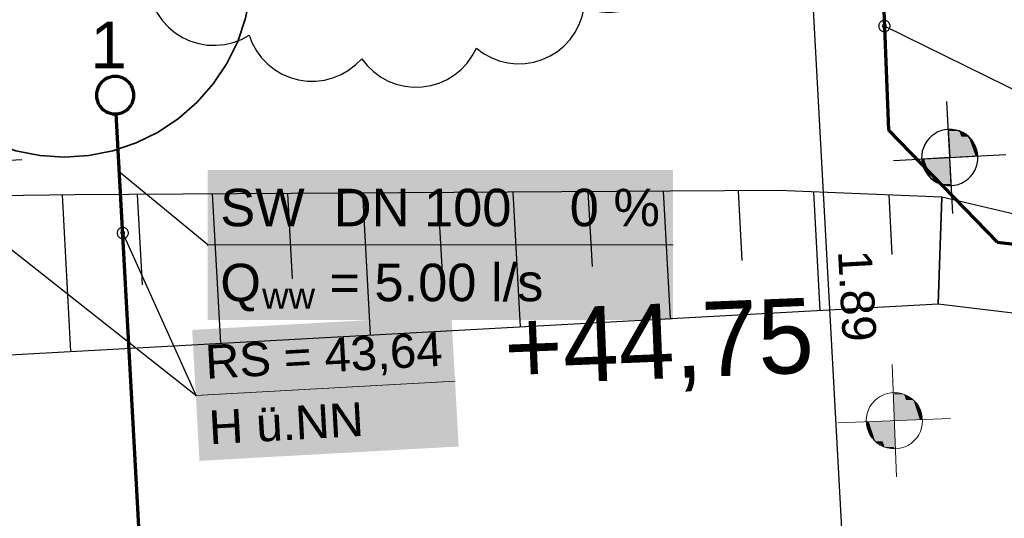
# Model space of a CAD drawing. Extents: x -779 to 790, y -208 to 633.
# Tile 138 of 232: x -193 to -140, y 413 to 440. Entities that reach past the tile are written whole.
import ezdxf

# ---------------------------------------------------------------- set-up
doc = ezdxf.new("R2010")
doc.units = 0
doc.layers.get('0').update_dxf_attribs({"lineweight": 25})
for name, color, linetype, lineweight, true_color in [('30 Baugrubenplanung', 7, 'Continuous', 25, 0x848484), ('30 Baugrubenplanung - Bemaßung', 7, 'Continuous', 25, 0x848484), ('30 Baugrubenplanung - Bemaßung-gefuellt', 7, 'Continuous', 35, 0xfefefe), ('60 Höhen Außen (Bestand - bleibt)', 9, 'Continuous', 18, 0x808080), ('S_Abwasserschacht', 7, 'Continuous', 35, 0xffffff), ('S_Mass', 150, 'Continuous', 25, 0x007fff), ('S_Schmutzwasser_Grundleitung', 7, 'Continuous', 70, 0x7f5f00), ('X_Aenderungen', 6, 'Continuous', 25, 0xff00ff)]:
    doc.layers.add(name, color=color, linetype=linetype, lineweight=lineweight, true_color=true_color)
doc.layers.add('X_Text', color=7, linetype='Continuous', lineweight=25)
doc.styles.get("Standard").update_dxf_attribs({"font": 'arial.ttf'})

# ---------------------------------------------------------------- blocks, each defined once
blk = doc.blocks.new('Referenz-A07F5V4VWF', base_point=(-401.415, -176.34))
at = {"color": 0, "linetype": 'ByBlock', "lineweight": -2, "ltscale": 12.5}
for p, q in [((-142.455, 433.795), (-143.035, 433.877)), ((-143.035, 433.877), (-142.953, 432.379)), ((-141.951, 433.497), (-142.455, 433.795)), ((-141.6, 433.028), (-141.951, 433.497)), ((-141.455, 432.461), (-141.6, 433.028)), ((-142.953, 432.379), (-144.451, 432.297)), ((-144.451, 432.297), (-144.305, 431.73)), ((-142.953, 432.379), (-141.455, 432.461)), ((-142.871, 430.881), (-142.953, 432.379)), ((-144.305, 431.73), (-143.954, 431.262)), ((-143.954, 431.262), (-143.45, 430.964)), ((-143.45, 430.964), (-142.871, 430.881)), ((-152.09, 430.62), (-189.595, 430.393)), ((-143.382, 430.269), (-152.09, 430.62)), ((-189.595, 430.393), (-255.112, 429.516)), ((-122.55, 425.314), (-143.382, 430.269))]:
    blk.add_line(p, q, dxfattribs=at)
at = {"layer": '30 Baugrubenplanung', "color": 0, "lineweight": -2}
for p, q in [((-152.09, 430.62), (-189.595, 430.393)), ((-152.09, 430.62), (-189.595, 430.393)), ((-182.268, 430.438), (-181.832, 422.473)), ((-178.263, 430.462), (-178.014, 425.913)), ((-174.259, 430.486), (-173.844, 422.91)), ((-170.254, 430.51), (-170.02, 426.237)), ((-166.249, 430.535), (-165.856, 423.347)), ((-162.244, 430.559), (-162.025, 426.561)), ((-158.239, 430.583), (-157.867, 423.784)), ((-154.235, 430.607), (-154.031, 426.884)), ((-143.382, 430.269), (-152.09, 430.62)), ((-143.382, 430.269), (-152.09, 430.62)), ((-150.225, 430.545), (-149.879, 424.221)), ((-189.595, 430.393), (-255.112, 429.516)), ((-189.595, 430.393), (-248.851, 429.599)), ((-190.277, 430.384), (-189.821, 422.036)), ((-186.273, 430.414), (-186.009, 425.589)), ((-146.21, 430.383), (-146.036, 427.208)), ((-143.568, 424.566), (-143.382, 430.269)), ((-143.382, 430.269), (-143.568, 424.566)), ((-143.568, 424.566), (-143.382, 430.269)), ((-122.55, 425.314), (-143.382, 430.269)), ((-122.55, 425.314), (-143.382, 430.269)), ((-338.945, 413.876), (-143.568, 424.566)), ((-338.945, 413.876), (-143.568, 424.566)), ((-143.568, 424.566), (138.963, 390.536)), ((-143.568, 424.566), (138.963, 390.536))]:
    blk.add_line(p, q, dxfattribs=at)
at = {"layer": '30 Baugrubenplanung - Bemaßung', "color": 0, "lineweight": -2}
for p, q in [((-142.789, 429.384), (-143.117, 435.375)), ((-143.755, 433.647), (-143.913, 433.532)), ((-143.582, 433.741), (-143.755, 433.647)), ((-143.399, 433.812), (-143.582, 433.741)), ((-143.209, 433.858), (-143.399, 433.812)), ((-143.013, 433.878), (-143.209, 433.858)), ((-142.817, 433.874), (-143.013, 433.878)), ((-142.623, 433.843), (-142.817, 433.874)), ((-142.435, 433.788), (-142.623, 433.843)), ((-142.256, 433.708), (-142.435, 433.788)), ((-142.088, 433.606), (-142.256, 433.708)), ((-141.936, 433.482), (-142.088, 433.606)), ((-144.281, 433.076), (-144.361, 432.897)), ((-144.179, 433.244), (-144.281, 433.076)), ((-144.056, 433.396), (-144.179, 433.244)), ((-143.913, 433.532), (-144.056, 433.396)), ((-141.8, 433.34), (-141.936, 433.482)), ((-141.685, 433.182), (-141.8, 433.34)), ((-141.591, 433.009), (-141.685, 433.182)), ((-145.949, 432.216), (-139.957, 432.543)), ((-144.416, 432.709), (-144.447, 432.515)), ((-144.361, 432.897), (-144.416, 432.709)), ((-141.52, 432.826), (-141.591, 433.009)), ((-141.474, 432.635), (-141.52, 432.826)), ((-141.454, 432.44), (-141.474, 432.635)), ((-144.447, 432.515), (-144.452, 432.319)), ((-144.452, 432.319), (-144.431, 432.124)), ((-144.431, 432.124), (-144.385, 431.933)), ((-141.545, 431.862), (-141.489, 432.05)), ((-141.489, 432.05), (-141.459, 432.244)), ((-141.459, 432.244), (-141.454, 432.44)), ((-144.385, 431.933), (-144.314, 431.75)), ((-144.314, 431.75), (-144.22, 431.577)), ((-144.22, 431.577), (-144.105, 431.419)), ((-141.85, 431.362), (-141.726, 431.515)), ((-141.726, 431.515), (-141.624, 431.683)), ((-141.624, 431.683), (-141.545, 431.862)), ((-144.105, 431.419), (-143.97, 431.277)), ((-143.97, 431.277), (-143.817, 431.153)), ((-143.817, 431.153), (-143.65, 431.051)), ((-143.65, 431.051), (-143.47, 430.971)), ((-143.47, 430.971), (-143.282, 430.916)), ((-142.697, 430.901), (-142.506, 430.947)), ((-142.506, 430.947), (-142.323, 431.018)), ((-142.323, 431.018), (-142.151, 431.112)), ((-142.151, 431.112), (-141.992, 431.227)), ((-141.992, 431.227), (-141.85, 431.362)), ((-143.282, 430.916), (-143.088, 430.885)), ((-143.088, 430.885), (-142.892, 430.88)), ((-142.892, 430.88), (-142.697, 430.901))]:
    blk.add_line(p, q, dxfattribs=at)
at = {"layer": '30 Baugrubenplanung - Bemaßung-gefuellt', "color": 0}
for points in [[(-143.013, 433.874), (-143.034, 433.874), (-143.035, 433.877)], [(-142.953, 432.379), (-143.013, 433.874), (-143.034, 433.874)], [(-142.399, 432.41), (-142.954, 432.41), (-143.013, 433.874)], [(-142.455, 433.795), (-142.98, 433.795), (-143.013, 433.874)], [(-142.399, 432.41), (-142.455, 433.795), (-142.98, 433.795)], [(-141.908, 432.437), (-142.4, 432.437), (-142.455, 433.795)], [(-141.951, 433.497), (-142.335, 433.497), (-142.455, 433.795)], [(-141.908, 432.437), (-141.951, 433.497), (-142.335, 433.497)], [(-141.577, 432.455), (-141.909, 432.455), (-141.951, 433.497)], [(-141.6, 433.028), (-141.783, 433.028), (-141.951, 433.497)], [(-141.577, 432.455), (-141.6, 433.028), (-141.783, 433.028)], [(-141.455, 432.461), (-141.577, 432.461), (-141.6, 433.028)], [(-144.328, 432.297), (-144.451, 432.297), (-144.328, 432.304)], [(-144.305, 431.73), (-144.328, 432.297), (-144.451, 432.297)], [(-143.996, 432.304), (-144.328, 432.304), (-143.997, 432.322)], [(-144.122, 431.73), (-144.305, 431.73), (-144.328, 432.304)], [(-143.954, 431.262), (-143.996, 432.304), (-144.328, 432.304)], [(-143.505, 432.322), (-143.997, 432.322), (-143.506, 432.349)], [(-143.57, 431.262), (-143.954, 431.262), (-143.997, 432.322)], [(-143.45, 430.964), (-143.505, 432.322), (-143.997, 432.322)], [(-142.951, 432.349), (-143.506, 432.349), (-142.953, 432.379)], [(-142.925, 430.964), (-143.45, 430.964), (-143.506, 432.349)], [(-142.892, 430.885), (-142.951, 432.349), (-143.506, 432.349)], [(-142.953, 432.379), (-142.399, 432.41), (-142.954, 432.41)], [(-142.871, 430.885), (-142.892, 430.885), (-142.953, 432.379)], [(-142.399, 432.41), (-141.908, 432.437), (-142.4, 432.437)], [(-141.908, 432.437), (-141.577, 432.455), (-141.909, 432.455)], [(-141.577, 432.455), (-141.455, 432.461), (-141.577, 432.461)], [(-143.954, 431.262), (-144.122, 431.73), (-144.305, 431.73)], [(-143.45, 430.964), (-143.57, 431.262), (-143.954, 431.262)], [(-142.892, 430.885), (-142.925, 430.964), (-143.45, 430.964)], [(-142.871, 430.881), (-142.871, 430.885), (-142.892, 430.885)]]:
    blk.add_solid(points, dxfattribs=at)
blk = doc.blocks.new('Referenz-A07F5V59WF', base_point=(-759.499, -206.186))
at = {"layer": '60 Höhen Außen (Bestand - bleibt)', "color": 0, "linetype": 'Continuous', "ltscale": 162.000017}
for p, q in [((-146.03, 421.332), (-145.787, 415.337)), ((-146.821, 419.524), (-146.969, 419.395)), ((-146.658, 419.633), (-146.821, 419.524)), ((-146.482, 419.72), (-146.658, 419.633)), ((-146.296, 419.783), (-146.482, 419.72)), ((-146.104, 419.821), (-146.296, 419.783)), ((-145.908, 419.834), (-146.104, 419.821)), ((-145.712, 419.821), (-145.908, 419.834)), ((-145.52, 419.783), (-145.712, 419.821)), ((-145.334, 419.72), (-145.52, 419.783)), ((-145.158, 419.633), (-145.334, 419.72)), ((-144.995, 419.524), (-145.158, 419.633)), ((-144.848, 419.395), (-144.995, 419.524)), ((-147.294, 418.908), (-147.357, 418.722)), ((-147.207, 419.084), (-147.294, 418.908)), ((-147.098, 419.247), (-147.207, 419.084)), ((-146.969, 419.395), (-147.098, 419.247)), ((-144.718, 419.247), (-144.848, 419.395)), ((-144.609, 419.084), (-144.718, 419.247)), ((-144.522, 418.908), (-144.609, 419.084)), ((-144.459, 418.722), (-144.522, 418.908)), ((-142.911, 418.456), (-148.906, 418.213)), ((-147.395, 418.53), (-147.408, 418.334)), ((-147.357, 418.722), (-147.395, 418.53)), ((-144.421, 418.53), (-144.459, 418.722)), ((-144.408, 418.334), (-144.421, 418.53)), ((-147.408, 418.334), (-147.395, 418.138)), ((-147.395, 418.138), (-147.357, 417.946)), ((-147.357, 417.946), (-147.294, 417.76)), ((-144.522, 417.76), (-144.459, 417.946)), ((-144.459, 417.946), (-144.421, 418.138)), ((-144.421, 418.138), (-144.408, 418.334)), ((-147.294, 417.76), (-147.207, 417.584)), ((-147.207, 417.584), (-147.098, 417.421)), ((-147.098, 417.421), (-146.969, 417.274)), ((-144.848, 417.274), (-144.718, 417.421)), ((-144.718, 417.421), (-144.609, 417.584)), ((-144.609, 417.584), (-144.522, 417.76)), ((-146.969, 417.274), (-146.821, 417.144)), ((-146.821, 417.144), (-146.658, 417.035)), ((-146.658, 417.035), (-146.482, 416.948)), ((-146.482, 416.948), (-146.296, 416.885)), ((-146.296, 416.885), (-146.104, 416.847)), ((-146.104, 416.847), (-145.908, 416.834)), ((-145.908, 416.834), (-145.712, 416.847)), ((-145.712, 416.847), (-145.52, 416.885)), ((-145.52, 416.885), (-145.334, 416.948)), ((-145.334, 416.948), (-145.158, 417.035)), ((-145.158, 417.035), (-144.995, 417.144)), ((-144.995, 417.144), (-144.848, 417.274))]:
    blk.add_line(p, q, dxfattribs=at)
for points in [[(-145.908, 419.823), (-145.969, 419.823), (-145.969, 419.833)], [(-145.908, 418.334), (-145.908, 419.823), (-145.969, 419.823)], [(-145.391, 418.355), (-145.908, 418.355), (-145.908, 419.823)], [(-145.391, 419.742), (-145.88, 419.742), (-145.908, 419.823)], [(-145.391, 418.355), (-145.391, 419.742), (-145.88, 419.742)], [(-144.891, 418.375), (-145.391, 418.375), (-145.391, 419.742)], [(-144.891, 419.437), (-145.279, 419.437), (-145.391, 419.742)], [(-144.891, 418.375), (-144.891, 419.437), (-145.279, 419.437)], [(-144.547, 418.389), (-144.891, 418.389), (-144.891, 419.437)], [(-144.547, 418.964), (-144.736, 418.964), (-144.891, 419.437)], [(-144.547, 418.389), (-144.547, 418.964), (-144.736, 418.964)], [(-144.41, 418.395), (-144.547, 418.395), (-144.547, 418.964)], [(-145.908, 418.334), (-145.391, 418.355), (-145.908, 418.355)], [(-145.391, 418.355), (-144.891, 418.375), (-145.391, 418.375)], [(-144.891, 418.375), (-144.547, 418.389), (-144.891, 418.389)], [(-144.547, 418.389), (-144.41, 418.395), (-144.547, 418.395)], [(-147.27, 418.273), (-147.407, 418.273), (-147.27, 418.279)], [(-147.27, 417.705), (-147.27, 418.273), (-147.407, 418.273)], [(-146.925, 418.279), (-147.27, 418.279), (-146.925, 418.293)], [(-147.081, 417.705), (-147.27, 417.705), (-147.27, 418.279)], [(-146.925, 417.232), (-146.925, 418.279), (-147.27, 418.279)], [(-146.426, 418.293), (-146.925, 418.293), (-146.426, 418.313)], [(-146.537, 417.232), (-146.925, 417.232), (-146.925, 418.293)], [(-146.426, 416.926), (-146.426, 418.293), (-146.925, 418.293)], [(-145.908, 418.313), (-146.426, 418.313), (-145.908, 418.334)], [(-145.937, 416.926), (-146.426, 416.926), (-146.426, 418.313)], [(-145.908, 416.845), (-145.908, 418.313), (-146.426, 418.313)], [(-145.848, 416.845), (-145.908, 416.845), (-145.908, 418.334)], [(-146.925, 417.232), (-147.081, 417.705), (-147.27, 417.705)], [(-146.426, 416.926), (-146.537, 417.232), (-146.925, 417.232)], [(-145.908, 416.845), (-145.937, 416.926), (-146.426, 416.926)], [(-145.847, 416.836), (-145.848, 416.845), (-145.908, 416.845)]]:
    blk.add_solid(points, dxfattribs=at)
at = {"layer": '60 Höhen Außen (Bestand - bleibt)', "color": 0, "linetype": 'Continuous', "ltscale": 162.000017, "insert": (-166.798, 424.241), "char_height": 3.99976, "attachment_point": 1, "rotation": 2.3207}
blk.add_mtext('{\\fCentury Gothic;+44,75}', dxfattribs=at)
blk = doc.blocks.new('Maß-A07F5VBHWF', base_point=(-204.41, 402.904))
at = {"color": 0, "linetype": 'ByBlock', "lineweight": -2, "ltscale": 0.25}
for p, q in [((-204.41, 431.612), (-192.428, 432.271)), ((-202.972, 432.222), (-201.855, 431.221)), ((-200.857, 403.405), (-202.413, 431.722)), ((-202.854, 403.295), (-190.872, 403.954)), ((-201.416, 403.905), (-200.298, 402.904))]:
    blk.add_line(p, q, dxfattribs=at)
at = {"color": 0, "linetype": 'ByBlock', "lineweight": -2, "ltscale": 0.25, "insert": (-199.362, 419.935), "char_height": 1.8, "attachment_point": 1, "rotation": 273.1457}
blk.add_mtext('{\\fArial;1.42}', dxfattribs=at)
blk = doc.blocks.new('Maß-A07F5VBLWF', base_point=(-160.407, 405.733))
at = {"color": 0, "linetype": 'ByBlock', "lineweight": -2, "ltscale": 0.25}
for p, q in [((-150.981, 444.446), (-149.864, 443.445)), ((-148.425, 444.055), (-160.407, 443.399)), ((-148.361, 406.28), (-150.422, 443.945)), ((-146.364, 406.389), (-158.346, 405.733)), ((-148.919, 406.78), (-147.802, 405.779))]:
    blk.add_line(p, q, dxfattribs=at)
at = {"color": 0, "linetype": 'ByBlock', "lineweight": -2, "ltscale": 0.25, "insert": (-147.118, 427.492), "char_height": 1.8, "attachment_point": 1, "rotation": 273.1327}
blk.add_mtext('{\\fArial;1.89}', dxfattribs=at)
blk = doc.blocks.new('Maß-A07F5VBPWF', base_point=(-146.543, 406.486))
at = {"color": 0, "linetype": 'ByBlock', "lineweight": -2, "ltscale": 0.25}
for p, q in [((-117.314, 444.138), (-116.197, 443.137)), ((-114.758, 443.746), (-146.543, 442.007)), ((-114.811, 408.116), (-116.755, 443.637)), ((-115.37, 408.617), (-114.253, 407.615)), ((-112.814, 408.225), (-144.599, 406.486))]:
    blk.add_line(p, q, dxfattribs=at)
at = {"color": 0, "linetype": 'ByBlock', "lineweight": -2, "ltscale": 0.25, "insert": (-113.867, 436.54), "char_height": 1.8, "attachment_point": 1, "rotation": 273.1327}
blk.add_mtext('{\\fArial;1.78}', dxfattribs=at)
blk = doc.blocks.new('Maß-A07F5VBRWF', base_point=(-146.875, 406.492))
at = {"color": 0, "linetype": 'ByBlock', "lineweight": -2, "ltscale": 0.25}
for p, q in [((-104.721, 452.484), (-146.875, 450.177)), ((-107.276, 452.875), (-106.159, 451.874)), ((-104.327, 408.69), (-106.718, 452.374)), ((-104.885, 409.19), (-103.768, 408.189)), ((-102.33, 408.799), (-144.484, 406.492))]:
    blk.add_line(p, q, dxfattribs=at)
at = {"color": 0, "linetype": 'ByBlock', "lineweight": -2, "ltscale": 0.25, "insert": (-103.255, 433.014), "char_height": 1.8, "attachment_point": 1, "rotation": 273.1327}
blk.add_mtext('{\\fArial;2.19}', dxfattribs=at)
blk = doc.blocks.new('Kreis-A07F5VCFWF', base_point=(-200.152, 432.395))
at = {"color": 0, "linetype": 'ByBlock', "lineweight": -2, "ltscale": 0.35}
for p, q in [((-192.74, 452.054), (-193.979, 451.634)), ((-191.457, 452.309), (-192.74, 452.054)), ((-190.152, 452.395), (-191.457, 452.309)), ((-188.847, 452.309), (-190.152, 452.395)), ((-187.564, 452.054), (-188.847, 452.309)), ((-186.325, 451.634), (-187.564, 452.054)), ((-193.979, 451.634), (-195.152, 451.055)), ((-185.152, 451.055), (-186.325, 451.634)), ((-195.152, 451.055), (-196.24, 450.328)), ((-184.064, 450.328), (-185.152, 451.055)), ((-196.24, 450.328), (-197.223, 449.466)), ((-183.081, 449.466), (-184.064, 450.328)), ((-197.223, 449.466), (-198.086, 448.482)), ((-182.218, 448.482), (-183.081, 449.466)), ((-198.086, 448.482), (-198.812, 447.395)), ((-181.492, 447.395), (-182.218, 448.482)), ((-198.812, 447.395), (-199.391, 446.222)), ((-180.913, 446.222), (-181.492, 447.395)), ((-199.391, 446.222), (-199.811, 444.983)), ((-180.493, 444.983), (-180.913, 446.222)), ((-199.811, 444.983), (-200.066, 443.7)), ((-180.238, 443.7), (-180.493, 444.983)), ((-200.066, 443.7), (-200.152, 442.395)), ((-180.152, 442.395), (-180.238, 443.7)), ((-200.152, 442.395), (-200.066, 441.09)), ((-180.238, 441.09), (-180.152, 442.395)), ((-200.066, 441.09), (-199.811, 439.807)), ((-180.493, 439.807), (-180.238, 441.09)), ((-199.811, 439.807), (-199.391, 438.568)), ((-180.913, 438.568), (-180.493, 439.807)), ((-199.391, 438.568), (-198.812, 437.395)), ((-181.492, 437.395), (-180.913, 438.568)), ((-198.812, 437.395), (-198.086, 436.307)), ((-182.218, 436.307), (-181.492, 437.395)), ((-198.086, 436.307), (-197.223, 435.324)), ((-183.081, 435.324), (-182.218, 436.307)), ((-197.223, 435.324), (-196.24, 434.461)), ((-184.064, 434.461), (-183.081, 435.324)), ((-196.24, 434.461), (-195.152, 433.735)), ((-185.152, 433.735), (-184.064, 434.461)), ((-195.152, 433.735), (-193.979, 433.156)), ((-186.325, 433.156), (-185.152, 433.735)), ((-193.979, 433.156), (-192.74, 432.736)), ((-187.564, 432.736), (-186.325, 433.156)), ((-192.74, 432.736), (-191.457, 432.48)), ((-188.847, 432.48), (-187.564, 432.736)), ((-191.457, 432.48), (-190.152, 432.395)), ((-190.152, 432.395), (-188.847, 432.48))]:
    blk.add_line(p, q, dxfattribs=at)
blk = doc.blocks.new('Revisionswolke-A07F5VFVWF', base_point=(-191.647, 436.133))
at = {"color": 0, "linetype": 'ByBlock', "lineweight": -2, "ltscale": 0.25}
for p, q in [((-177.582, 459.364), (-178.03, 459.234)), ((-177.121, 459.433), (-177.582, 459.364)), ((-176.655, 459.442), (-177.121, 459.433)), ((-176.192, 459.389), (-176.655, 459.442)), ((-175.74, 459.275), (-176.192, 459.389)), ((-183.628, 458.777), (-184.054, 458.592)), ((-183.181, 458.903), (-183.628, 458.777)), ((-182.722, 458.97), (-183.181, 458.903)), ((-182.258, 458.976), (-182.722, 458.97)), ((-181.797, 458.92), (-182.258, 458.976)), ((-181.347, 458.804), (-181.797, 458.92)), ((-180.917, 458.631), (-181.347, 458.804)), ((-178.855, 458.803), (-179.218, 458.511)), ((-178.457, 459.046), (-178.855, 458.803)), ((-178.03, 459.234), (-178.457, 459.046)), ((-175.306, 459.102), (-175.74, 459.275)), ((-174.9, 458.875), (-175.306, 459.102)), ((-174.527, 458.595), (-174.9, 458.875)), ((-184.452, 458.354), (-184.815, 458.065)), ((-184.054, 458.592), (-184.452, 458.354)), ((-180.513, 458.402), (-180.917, 458.631)), ((-180.143, 458.121), (-180.513, 458.402)), ((-179.218, 458.511), (-179.539, 458.172)), ((-174.194, 458.269), (-174.527, 458.595)), ((-173.907, 457.901), (-174.194, 458.269)), ((-172.557, 458.333), (-172.964, 458.105)), ((-172.123, 458.505), (-172.557, 458.333)), ((-171.671, 458.619), (-172.123, 458.505)), ((-171.207, 458.671), (-171.671, 458.619)), ((-170.741, 458.663), (-171.207, 458.671)), ((-170.28, 458.593), (-170.741, 458.663)), ((-169.832, 458.462), (-170.28, 458.593)), ((-169.405, 458.274), (-169.832, 458.462)), ((-169.007, 458.031), (-169.405, 458.274)), ((-185.137, 457.73), (-185.412, 457.356)), ((-184.815, 458.065), (-185.137, 457.73)), ((-179.813, 457.795), (-180.143, 458.121)), ((-179.539, 458.172), (-179.813, 457.795)), ((-173.67, 457.499), (-173.907, 457.901)), ((-173.337, 457.825), (-173.67, 457.499)), ((-172.964, 458.105), (-173.337, 457.825)), ((-168.644, 457.738), (-169.007, 458.031)), ((-168.323, 457.4), (-168.644, 457.738)), ((-185.412, 457.356), (-185.636, 456.949)), ((-168.049, 457.022), (-168.323, 457.4)), ((-185.636, 456.949), (-185.804, 456.517)), ((-167.828, 456.611), (-168.049, 457.022)), ((-166.423, 456.802), (-166.863, 456.648)), ((-165.967, 456.897), (-166.423, 456.802)), ((-165.502, 456.93), (-165.967, 456.897)), ((-165.037, 456.902), (-165.502, 456.93)), ((-164.58, 456.813), (-165.037, 456.902)), ((-164.138, 456.664), (-164.58, 456.813)), ((-188.436, 456.24), (-188.819, 455.999)), ((-188.026, 456.43), (-188.436, 456.24)), ((-187.593, 456.564), (-188.026, 456.43)), ((-187.148, 456.64), (-187.593, 456.564)), ((-186.696, 456.658), (-187.148, 456.64)), ((-186.245, 456.617), (-186.696, 456.658)), ((-185.804, 456.517), (-186.245, 456.617)), ((-167.663, 456.175), (-167.828, 456.611)), ((-167.279, 456.438), (-167.663, 456.175)), ((-166.863, 456.648), (-167.279, 456.438)), ((-163.72, 456.459), (-164.138, 456.664)), ((-163.332, 456.2), (-163.72, 456.459)), ((-162.983, 455.892), (-163.332, 456.2)), ((-189.167, 455.71), (-189.474, 455.378)), ((-188.819, 455.999), (-189.167, 455.71)), ((-162.676, 455.541), (-162.983, 455.892)), ((-189.474, 455.378), (-189.736, 455.009)), ((-162.419, 455.153), (-162.676, 455.541)), ((-162.215, 454.734), (-162.419, 455.153)), ((-189.946, 454.609), (-190.103, 454.184)), ((-189.736, 455.009), (-189.946, 454.609)), ((-162.068, 454.292), (-162.215, 454.734)), ((-190.103, 454.184), (-190.204, 453.743)), ((-161.981, 453.834), (-162.068, 454.292)), ((-161.084, 454.044), (-161.539, 453.968)), ((-160.623, 454.059), (-161.084, 454.044)), ((-160.163, 454.013), (-160.623, 454.059)), ((-190.204, 453.743), (-190.245, 453.293)), ((-161.539, 453.968), (-161.981, 453.834)), ((-159.714, 453.907), (-160.163, 454.013)), ((-159.283, 453.743), (-159.714, 453.907)), ((-158.877, 453.524), (-159.283, 453.743)), ((-158.503, 453.254), (-158.877, 453.524)), ((-190.245, 453.293), (-190.228, 452.841)), ((-158.168, 452.936), (-158.503, 453.254)), ((-190.228, 452.841), (-190.152, 452.395)), ((-157.877, 452.578), (-158.168, 452.936)), ((-157.636, 452.184), (-157.877, 452.578)), ((-190.506, 452.116), (-190.821, 451.794)), ((-190.152, 452.395), (-190.506, 452.116)), ((-157.449, 451.762), (-157.636, 452.184)), ((-191.091, 451.434), (-191.312, 451.041)), ((-190.821, 451.794), (-191.091, 451.434)), ((-157.319, 451.319), (-157.449, 451.762)), ((-191.312, 451.041), (-191.48, 450.623)), ((-157.248, 450.863), (-157.319, 451.319)), ((-191.48, 450.623), (-191.592, 450.186)), ((-157.289, 449.943), (-157.238, 450.402)), ((-157.238, 450.402), (-157.248, 450.863)), ((-191.592, 450.186), (-191.647, 449.739)), ((-156.954, 449.673), (-157.289, 449.943)), ((-191.647, 449.739), (-191.642, 449.289)), ((-156.658, 449.361), (-156.954, 449.673)), ((-156.403, 449.015), (-156.658, 449.361)), ((-191.642, 449.289), (-191.579, 448.842)), ((-191.579, 448.842), (-191.459, 448.408)), ((-156.195, 448.638), (-156.403, 449.015)), ((-191.459, 448.408), (-191.282, 447.994)), ((-156.038, 448.239), (-156.195, 448.638)), ((-191.282, 447.994), (-191.054, 447.605)), ((-155.932, 447.822), (-156.038, 448.239)), ((-155.881, 447.395), (-155.932, 447.822)), ((-191.054, 447.605), (-190.776, 447.25)), ((-190.776, 447.25), (-190.455, 446.934)), ((-155.885, 446.965), (-155.881, 447.395)), ((-190.455, 446.934), (-190.095, 446.663)), ((-155.944, 446.539), (-155.885, 446.965)), ((-190.095, 446.663), (-189.703, 446.441)), ((-189.703, 446.441), (-189.829, 445.996)), ((-156.057, 446.124), (-155.944, 446.539)), ((-189.829, 445.996), (-189.895, 445.538)), ((-156.437, 445.355), (-156.222, 445.727)), ((-156.222, 445.727), (-156.057, 446.124)), ((-189.895, 445.538), (-189.901, 445.076)), ((-156.697, 445.013), (-156.437, 445.355)), ((-189.901, 445.076), (-189.845, 444.617)), ((-189.845, 444.617), (-189.73, 444.169)), ((-157.338, 444.442), (-156.999, 444.707)), ((-156.999, 444.707), (-156.697, 445.013)), ((-189.73, 444.169), (-189.557, 443.74)), ((-157.708, 444.223), (-157.338, 444.442)), ((-157.661, 443.763), (-157.708, 444.223)), ((-189.557, 443.74), (-189.329, 443.338)), ((-157.675, 443.301), (-157.661, 443.763)), ((-189.329, 443.338), (-189.05, 442.969)), ((-157.749, 442.844), (-157.675, 443.301)), ((-189.05, 442.969), (-188.725, 442.64)), ((-188.725, 442.64), (-188.359, 442.357)), ((-157.883, 442.401), (-157.749, 442.844)), ((-188.359, 442.357), (-187.96, 442.124)), ((-187.96, 442.124), (-187.533, 441.946)), ((-158.319, 441.587), (-158.074, 441.98)), ((-158.074, 441.98), (-157.883, 442.401)), ((-187.533, 441.946), (-187.087, 441.825)), ((-187.087, 441.825), (-186.628, 441.764)), ((-186.628, 441.764), (-186.166, 441.764)), ((-186.166, 441.764), (-185.707, 441.825)), ((-185.707, 441.825), (-185.668, 441.361)), ((-158.613, 441.23), (-158.319, 441.587)), ((-185.668, 441.361), (-185.568, 440.907)), ((-158.952, 440.914), (-158.613, 441.23)), ((-185.568, 440.907), (-185.41, 440.47)), ((-185.41, 440.47), (-185.195, 440.058)), ((-160.172, 440.27), (-159.738, 440.43)), ((-159.738, 440.43), (-159.329, 440.646)), ((-159.329, 440.646), (-158.952, 440.914)), ((-185.195, 440.058), (-184.927, 439.677)), ((-162.706, 439.473), (-162.545, 439.91)), ((-162.545, 439.91), (-162.443, 440.364)), ((-162.443, 440.364), (-162.002, 440.225)), ((-162.002, 440.225), (-161.546, 440.145)), ((-161.546, 440.145), (-161.084, 440.126)), ((-161.084, 440.126), (-160.623, 440.168)), ((-160.623, 440.168), (-160.172, 440.27)), ((-184.927, 439.677), (-184.612, 439.335)), ((-162.923, 439.061), (-162.706, 439.473)), ((-184.612, 439.335), (-184.254, 439.038)), ((-184.254, 439.038), (-183.861, 438.79)), ((-180.719, 438.685), (-180.31, 438.906)), ((-180.31, 438.906), (-180.14, 438.473)), ((-163.193, 438.682), (-162.923, 439.061)), ((-183.861, 438.79), (-183.438, 438.596)), ((-183.438, 438.596), (-182.993, 438.46)), ((-182.993, 438.46), (-182.534, 438.383)), ((-182.534, 438.383), (-182.07, 438.368)), ((-182.07, 438.368), (-181.607, 438.414)), ((-181.607, 438.414), (-181.154, 438.52)), ((-181.154, 438.52), (-180.719, 438.685)), ((-180.14, 438.473), (-179.915, 438.066)), ((-163.869, 438.045), (-163.51, 438.341)), ((-163.51, 438.341), (-163.193, 438.682)), ((-179.915, 438.066), (-179.638, 437.693)), ((-168.68, 437.419), (-168.41, 437.797)), ((-168.41, 437.797), (-168.191, 438.208)), ((-168.191, 438.208), (-167.816, 437.933)), ((-167.816, 437.933), (-167.407, 437.71)), ((-164.688, 437.607), (-164.264, 437.799)), ((-164.264, 437.799), (-163.869, 438.045)), ((-179.638, 437.693), (-179.314, 437.359)), ((-179.314, 437.359), (-178.949, 437.071)), ((-175.003, 437.039), (-174.633, 437.321)), ((-174.633, 437.321), (-174.304, 437.65)), ((-174.304, 437.65), (-174.015, 437.286)), ((-174.015, 437.286), (-173.68, 436.963)), ((-168.999, 437.079), (-168.68, 437.419)), ((-167.407, 437.71), (-166.973, 437.542)), ((-166.973, 437.542), (-166.521, 437.434)), ((-166.521, 437.434), (-166.058, 437.386)), ((-166.058, 437.386), (-165.593, 437.399)), ((-165.593, 437.399), (-165.133, 437.473)), ((-165.133, 437.473), (-164.688, 437.607)), ((-178.949, 437.071), (-178.549, 436.833)), ((-178.549, 436.833), (-178.122, 436.65)), ((-175.837, 436.632), (-175.406, 436.808)), ((-175.406, 436.808), (-175.003, 437.039)), ((-173.68, 436.963), (-173.306, 436.686)), ((-169.755, 436.54), (-169.359, 436.785)), ((-169.359, 436.785), (-168.999, 437.079)), ((-178.122, 436.65), (-177.674, 436.525)), ((-177.674, 436.525), (-177.213, 436.46)), ((-177.213, 436.46), (-176.748, 436.456)), ((-176.748, 436.456), (-176.287, 436.514)), ((-176.287, 436.514), (-175.837, 436.632)), ((-173.306, 436.686), (-172.898, 436.462)), ((-172.898, 436.462), (-172.464, 436.293)), ((-172.464, 436.293), (-172.012, 436.183)), ((-171.085, 436.144), (-170.625, 436.217)), ((-170.625, 436.217), (-170.179, 436.35)), ((-170.179, 436.35), (-169.755, 436.54)), ((-172.012, 436.183), (-171.55, 436.133)), ((-171.55, 436.133), (-171.085, 436.144))]:
    blk.add_line(p, q, dxfattribs=at)

msp = doc.modelspace()

# ---------------------------------------------------------------- linework, layer by layer
at = {"layer": 'S_Mass'}
for p, q in [((-146.734, 439.431), (-146.737, 439.392)), ((-146.737, 439.392), (-146.734, 439.353)), ((-146.727, 439.47), (-146.734, 439.431)), ((-146.734, 439.353), (-146.727, 439.315)), ((-146.714, 439.507), (-146.727, 439.47)), ((-146.697, 439.542), (-146.714, 439.507)), ((-146.675, 439.575), (-146.697, 439.542)), ((-146.649, 439.604), (-146.675, 439.575)), ((-146.62, 439.63), (-146.649, 439.604)), ((-146.587, 439.652), (-146.62, 439.63)), ((-146.552, 439.669), (-146.587, 439.652)), ((-146.515, 439.682), (-146.552, 439.669)), ((-146.536, 439.405), (-146.537, 439.392)), ((-146.537, 439.392), (-146.536, 439.379)), ((-146.534, 439.418), (-146.536, 439.405)), ((-146.536, 439.379), (-146.534, 439.366)), ((-146.529, 439.431), (-146.534, 439.418)), ((-146.534, 439.366), (-146.529, 439.354)), ((-146.524, 439.442), (-146.529, 439.431)), ((-146.529, 439.354), (-146.524, 439.342)), ((-146.516, 439.453), (-146.524, 439.442)), ((-146.508, 439.463), (-146.516, 439.453)), ((-146.476, 439.69), (-146.515, 439.682)), ((-146.498, 439.472), (-146.508, 439.463)), ((-146.487, 439.479), (-146.498, 439.472)), ((-146.475, 439.485), (-146.487, 439.479)), ((-146.437, 439.692), (-146.476, 439.69)), ((-146.463, 439.489), (-146.475, 439.485)), ((-146.45, 439.491), (-146.463, 439.489)), ((-146.437, 439.492), (-146.45, 439.491)), ((-146.398, 439.69), (-146.437, 439.692)), ((-146.424, 439.491), (-146.437, 439.492)), ((-137.774, 435.125), (-146.437, 439.392)), ((-146.411, 439.489), (-146.424, 439.491)), ((-146.399, 439.485), (-146.411, 439.489)), ((-146.387, 439.479), (-146.399, 439.485)), ((-146.359, 439.682), (-146.398, 439.69)), ((-146.376, 439.472), (-146.387, 439.479)), ((-146.366, 439.463), (-146.376, 439.472)), ((-146.358, 439.453), (-146.366, 439.463)), ((-146.322, 439.669), (-146.359, 439.682)), ((-146.35, 439.442), (-146.358, 439.453)), ((-146.345, 439.431), (-146.35, 439.442)), ((-146.35, 439.342), (-146.345, 439.354)), ((-146.34, 439.418), (-146.345, 439.431)), ((-146.345, 439.354), (-146.34, 439.366)), ((-146.338, 439.405), (-146.34, 439.418)), ((-146.34, 439.366), (-146.338, 439.379)), ((-146.337, 439.392), (-146.338, 439.405)), ((-146.338, 439.379), (-146.337, 439.392)), ((-146.287, 439.652), (-146.322, 439.669)), ((-146.254, 439.63), (-146.287, 439.652)), ((-146.225, 439.604), (-146.254, 439.63)), ((-146.199, 439.575), (-146.225, 439.604)), ((-146.177, 439.542), (-146.199, 439.575)), ((-146.16, 439.507), (-146.177, 439.542)), ((-146.147, 439.47), (-146.16, 439.507)), ((-146.139, 439.431), (-146.147, 439.47)), ((-146.147, 439.315), (-146.139, 439.353)), ((-146.137, 439.392), (-146.139, 439.431)), ((-146.139, 439.353), (-146.137, 439.392)), ((-146.727, 439.315), (-146.714, 439.277)), ((-146.714, 439.277), (-146.697, 439.242)), ((-146.697, 439.242), (-146.675, 439.21)), ((-146.675, 439.21), (-146.649, 439.18)), ((-146.649, 439.18), (-146.62, 439.154)), ((-146.62, 439.154), (-146.587, 439.132)), ((-146.587, 439.132), (-146.552, 439.115)), ((-146.552, 439.115), (-146.515, 439.102)), ((-146.524, 439.342), (-146.516, 439.331)), ((-146.516, 439.331), (-146.508, 439.322)), ((-146.515, 439.102), (-146.476, 439.095)), ((-146.508, 439.322), (-146.498, 439.313)), ((-146.498, 439.313), (-146.487, 439.306)), ((-146.487, 439.306), (-146.475, 439.3)), ((-146.476, 439.095), (-146.437, 439.092)), ((-146.475, 439.3), (-146.463, 439.296)), ((-146.463, 439.296), (-146.45, 439.293)), ((-146.45, 439.293), (-146.437, 439.292)), ((-146.437, 439.292), (-146.424, 439.293)), ((-146.437, 439.092), (-146.398, 439.095)), ((-146.424, 439.293), (-146.411, 439.296)), ((-146.411, 439.296), (-146.399, 439.3)), ((-146.399, 439.3), (-146.387, 439.306)), ((-146.398, 439.095), (-146.359, 439.102)), ((-146.387, 439.306), (-146.376, 439.313)), ((-146.376, 439.313), (-146.366, 439.322)), ((-146.366, 439.322), (-146.358, 439.331)), ((-146.359, 439.102), (-146.322, 439.115)), ((-146.358, 439.331), (-146.35, 439.342)), ((-146.322, 439.115), (-146.287, 439.132)), ((-146.287, 439.132), (-146.254, 439.154)), ((-146.254, 439.154), (-146.225, 439.18)), ((-146.225, 439.18), (-146.199, 439.21)), ((-146.199, 439.21), (-146.177, 439.242)), ((-146.177, 439.242), (-146.16, 439.277)), ((-146.16, 439.277), (-146.147, 439.315)), ((-182.51, 427.711), (-187.22, 431.593)), ((-187.339, 428.39), (-187.341, 428.351)), ((-187.341, 428.351), (-187.339, 428.312)), ((-187.331, 428.429), (-187.339, 428.39)), ((-187.319, 428.466), (-187.331, 428.429)), ((-187.301, 428.501), (-187.319, 428.466)), ((-187.279, 428.534), (-187.301, 428.501)), ((-187.254, 428.563), (-187.279, 428.534)), ((-187.224, 428.589), (-187.254, 428.563)), ((-187.191, 428.611), (-187.224, 428.589)), ((-187.156, 428.628), (-187.191, 428.611)), ((-187.119, 428.641), (-187.156, 428.628)), ((-187.138, 428.377), (-187.141, 428.364)), ((-187.141, 428.364), (-187.141, 428.351)), ((-187.141, 428.351), (-187.141, 428.338)), ((-187.141, 428.338), (-187.138, 428.325)), ((-187.134, 428.39), (-187.138, 428.377)), ((-187.138, 428.325), (-187.134, 428.313)), ((-187.128, 428.401), (-187.134, 428.39)), ((-187.121, 428.412), (-187.128, 428.401)), ((-187.112, 428.422), (-187.121, 428.412)), ((-187.081, 428.649), (-187.119, 428.641)), ((-187.102, 428.431), (-187.112, 428.422)), ((-187.091, 428.438), (-187.102, 428.431)), ((-187.08, 428.444), (-187.091, 428.438)), ((-187.041, 428.651), (-187.081, 428.649)), ((-187.067, 428.448), (-187.08, 428.444)), ((-187.055, 428.45), (-187.067, 428.448)), ((-187.041, 428.451), (-187.055, 428.45)), ((-187.002, 428.649), (-187.041, 428.651)), ((-187.028, 428.45), (-187.041, 428.451)), ((-183.136, 419.686), (-187.041, 428.351)), ((-187.016, 428.448), (-187.028, 428.45)), ((-187.003, 428.444), (-187.016, 428.448)), ((-186.991, 428.438), (-187.003, 428.444)), ((-186.964, 428.641), (-187.002, 428.649)), ((-186.981, 428.431), (-186.991, 428.438)), ((-186.971, 428.422), (-186.981, 428.431)), ((-186.962, 428.412), (-186.971, 428.422)), ((-186.927, 428.628), (-186.964, 428.641)), ((-186.955, 428.401), (-186.962, 428.412)), ((-186.949, 428.39), (-186.955, 428.401)), ((-186.945, 428.377), (-186.949, 428.39)), ((-186.949, 428.313), (-186.945, 428.325)), ((-186.942, 428.364), (-186.945, 428.377)), ((-186.945, 428.325), (-186.942, 428.338)), ((-186.941, 428.351), (-186.942, 428.364)), ((-186.942, 428.338), (-186.941, 428.351)), ((-186.891, 428.611), (-186.927, 428.628)), ((-186.859, 428.589), (-186.891, 428.611)), ((-186.829, 428.563), (-186.859, 428.589)), ((-186.803, 428.534), (-186.829, 428.563)), ((-186.782, 428.501), (-186.803, 428.534)), ((-186.764, 428.466), (-186.782, 428.501)), ((-186.752, 428.429), (-186.764, 428.466)), ((-186.744, 428.39), (-186.752, 428.429)), ((-186.741, 428.351), (-186.744, 428.39)), ((-186.744, 428.312), (-186.741, 428.351)), ((-183.146, 419.686), (-194.049, 428.3)), ((-187.339, 428.312), (-187.331, 428.274)), ((-187.331, 428.274), (-187.319, 428.236)), ((-187.319, 428.236), (-187.301, 428.201)), ((-187.301, 428.201), (-187.279, 428.169)), ((-187.279, 428.169), (-187.254, 428.139)), ((-187.254, 428.139), (-187.224, 428.113)), ((-187.224, 428.113), (-187.191, 428.091)), ((-187.191, 428.091), (-187.156, 428.074)), ((-187.156, 428.074), (-187.119, 428.062)), ((-187.134, 428.313), (-187.128, 428.301)), ((-187.128, 428.301), (-187.121, 428.29)), ((-187.121, 428.29), (-187.112, 428.281)), ((-187.119, 428.062), (-187.081, 428.054)), ((-187.112, 428.281), (-187.102, 428.272)), ((-187.102, 428.272), (-187.091, 428.265)), ((-187.091, 428.265), (-187.08, 428.259)), ((-187.081, 428.054), (-187.041, 428.051)), ((-187.08, 428.259), (-187.067, 428.255)), ((-187.067, 428.255), (-187.055, 428.252)), ((-187.055, 428.252), (-187.041, 428.251)), ((-187.041, 428.251), (-187.028, 428.252)), ((-187.041, 428.051), (-187.002, 428.054)), ((-187.028, 428.252), (-187.016, 428.255)), ((-187.016, 428.255), (-187.003, 428.259)), ((-187.003, 428.259), (-186.991, 428.265)), ((-187.002, 428.054), (-186.964, 428.062)), ((-186.991, 428.265), (-186.981, 428.272)), ((-186.981, 428.272), (-186.971, 428.281)), ((-186.971, 428.281), (-186.962, 428.29)), ((-186.964, 428.062), (-186.927, 428.074)), ((-186.962, 428.29), (-186.955, 428.301)), ((-186.955, 428.301), (-186.949, 428.313)), ((-186.927, 428.074), (-186.891, 428.091)), ((-186.891, 428.091), (-186.859, 428.113)), ((-186.859, 428.113), (-186.829, 428.139)), ((-186.829, 428.139), (-186.803, 428.169)), ((-186.803, 428.169), (-186.782, 428.201)), ((-186.782, 428.201), (-186.764, 428.236)), ((-186.764, 428.236), (-186.752, 428.274)), ((-186.752, 428.274), (-186.744, 428.312)), ((-182.519, 427.716), (-182.52, 427.715)), ((-182.52, 427.715), (-182.52, 427.714)), ((-182.52, 427.714), (-182.52, 427.713)), ((-182.52, 427.713), (-182.52, 427.711)), ((-182.52, 427.711), (-182.52, 427.71)), ((-182.52, 427.71), (-182.52, 427.709)), ((-182.52, 427.709), (-182.52, 427.707)), ((-182.52, 427.707), (-182.519, 427.706)), ((-182.518, 427.717), (-182.519, 427.716)), ((-182.519, 427.706), (-182.518, 427.705)), ((-182.517, 427.718), (-182.518, 427.717)), ((-182.518, 427.705), (-182.517, 427.704)), ((-182.516, 427.719), (-182.517, 427.718)), ((-182.517, 427.704), (-182.516, 427.703)), ((-182.515, 427.72), (-182.516, 427.719)), ((-182.516, 427.703), (-182.515, 427.703)), ((-182.514, 427.72), (-182.515, 427.72)), ((-182.515, 427.703), (-182.514, 427.702)), ((-182.513, 427.721), (-182.514, 427.72)), ((-182.514, 427.702), (-182.513, 427.702)), ((-182.512, 427.721), (-182.513, 427.721)), ((-182.513, 427.702), (-182.512, 427.701)), ((-182.51, 427.721), (-182.512, 427.721)), ((-182.512, 427.701), (-182.51, 427.701)), ((-182.509, 427.721), (-182.51, 427.721)), ((-182.51, 427.701), (-182.509, 427.701)), ((-182.508, 427.721), (-182.509, 427.721)), ((-182.509, 427.701), (-182.508, 427.702)), ((-182.506, 427.72), (-182.508, 427.721)), ((-182.508, 427.702), (-182.506, 427.702)), ((-182.505, 427.72), (-182.506, 427.72)), ((-182.506, 427.702), (-182.505, 427.703)), ((-182.504, 427.719), (-182.505, 427.72)), ((-182.505, 427.703), (-182.504, 427.703)), ((-182.503, 427.718), (-182.504, 427.719)), ((-182.504, 427.703), (-182.503, 427.704)), ((-182.502, 427.717), (-182.503, 427.718)), ((-182.503, 427.704), (-182.502, 427.705)), ((-182.502, 427.716), (-182.502, 427.717)), ((-182.501, 427.715), (-182.502, 427.716)), ((-182.502, 427.706), (-182.501, 427.707)), ((-182.502, 427.705), (-182.502, 427.706)), ((-182.501, 427.714), (-182.501, 427.715)), ((-182.5, 427.713), (-182.501, 427.714)), ((-182.501, 427.709), (-182.5, 427.71)), ((-182.501, 427.707), (-182.501, 427.709)), ((-182.5, 427.711), (-182.5, 427.713)), ((-182.5, 427.71), (-182.5, 427.711)), ((-183.155, 419.69), (-183.156, 419.689)), ((-183.156, 419.689), (-183.156, 419.688)), ((-183.156, 419.688), (-183.156, 419.687)), ((-183.156, 419.687), (-183.156, 419.685)), ((-183.156, 419.685), (-183.156, 419.684)), ((-183.156, 419.684), (-183.156, 419.683)), ((-183.156, 419.683), (-183.155, 419.682)), ((-183.154, 419.691), (-183.155, 419.69)), ((-183.155, 419.682), (-183.155, 419.68)), ((-183.155, 419.68), (-183.154, 419.679)), ((-183.153, 419.693), (-183.154, 419.693)), ((-183.154, 419.693), (-183.154, 419.691)), ((-183.154, 419.679), (-183.153, 419.678)), ((-183.152, 419.694), (-183.153, 419.693)), ((-183.153, 419.678), (-183.152, 419.678)), ((-183.151, 419.695), (-183.152, 419.694)), ((-183.152, 419.678), (-183.151, 419.677)), ((-183.149, 419.695), (-183.151, 419.695)), ((-183.151, 419.677), (-183.15, 419.676)), ((-183.15, 419.676), (-183.148, 419.676)), ((-183.148, 419.696), (-183.149, 419.695)), ((-183.147, 419.696), (-183.148, 419.696)), ((-183.148, 419.676), (-183.147, 419.676)), ((-183.145, 419.696), (-183.147, 419.696)), ((-183.147, 419.676), (-183.146, 419.676)), ((-183.145, 419.69), (-183.146, 419.689)), ((-183.146, 419.689), (-183.146, 419.688)), ((-183.146, 419.688), (-183.146, 419.687)), ((-183.146, 419.687), (-183.146, 419.685)), ((-183.146, 419.685), (-183.146, 419.684)), ((-183.146, 419.684), (-183.146, 419.683)), ((-183.146, 419.683), (-183.145, 419.682)), ((-183.146, 419.676), (-183.144, 419.676)), ((-183.144, 419.696), (-183.145, 419.696)), ((-183.144, 419.691), (-183.145, 419.69)), ((-183.145, 419.682), (-183.145, 419.68)), ((-183.145, 419.68), (-183.144, 419.679)), ((-183.143, 419.695), (-183.144, 419.696)), ((-183.143, 419.693), (-183.144, 419.693)), ((-183.144, 419.693), (-183.144, 419.691)), ((-183.144, 419.679), (-183.143, 419.678)), ((-183.144, 419.676), (-183.143, 419.676)), ((-183.142, 419.695), (-183.143, 419.695)), ((-183.142, 419.694), (-183.143, 419.693)), ((-183.143, 419.678), (-183.142, 419.678)), ((-183.143, 419.676), (-183.142, 419.677)), ((-183.141, 419.695), (-183.142, 419.694)), ((-183.141, 419.694), (-183.142, 419.695)), ((-183.142, 419.678), (-183.141, 419.677)), ((-183.142, 419.677), (-183.141, 419.677)), ((-183.139, 419.695), (-183.141, 419.695)), ((-183.14, 419.693), (-183.141, 419.694)), ((-183.141, 419.677), (-183.14, 419.678)), ((-183.141, 419.677), (-183.14, 419.676)), ((-183.139, 419.692), (-183.14, 419.693)), ((-183.14, 419.678), (-183.139, 419.679)), ((-183.14, 419.676), (-183.138, 419.676)), ((-183.138, 419.696), (-183.139, 419.695)), ((-183.138, 419.691), (-183.139, 419.692)), ((-183.139, 419.679), (-183.138, 419.68)), ((-183.137, 419.696), (-183.138, 419.696)), ((-183.137, 419.69), (-183.138, 419.691)), ((-183.138, 419.68), (-183.137, 419.681)), ((-183.138, 419.676), (-183.137, 419.676)), ((-183.135, 419.696), (-183.137, 419.696)), ((-183.137, 419.689), (-183.137, 419.69)), ((-183.136, 419.688), (-183.137, 419.689)), ((-183.137, 419.683), (-183.136, 419.684)), ((-183.137, 419.681), (-183.137, 419.683)), ((-183.137, 419.676), (-183.136, 419.676)), ((-183.136, 419.686), (-183.136, 419.688)), ((-183.136, 419.685), (-183.136, 419.686)), ((-183.136, 419.684), (-183.136, 419.685)), ((-183.136, 419.676), (-183.134, 419.676)), ((-183.134, 419.696), (-183.135, 419.696)), ((-183.133, 419.695), (-183.134, 419.696)), ((-183.134, 419.676), (-183.133, 419.676)), ((-183.132, 419.695), (-183.133, 419.695)), ((-183.133, 419.676), (-183.132, 419.677)), ((-183.131, 419.694), (-183.132, 419.695)), ((-183.132, 419.677), (-183.131, 419.677)), ((-183.13, 419.693), (-183.131, 419.694)), ((-183.131, 419.677), (-183.13, 419.678)), ((-183.129, 419.692), (-183.13, 419.693)), ((-183.13, 419.678), (-183.129, 419.679)), ((-183.128, 419.691), (-183.129, 419.692)), ((-183.129, 419.679), (-183.128, 419.68)), ((-183.127, 419.69), (-183.128, 419.691)), ((-183.128, 419.68), (-183.127, 419.681)), ((-183.127, 419.689), (-183.127, 419.69)), ((-183.126, 419.688), (-183.127, 419.689)), ((-183.127, 419.683), (-183.126, 419.684)), ((-183.127, 419.681), (-183.127, 419.683)), ((-183.126, 419.686), (-183.126, 419.688)), ((-183.126, 419.685), (-183.126, 419.686)), ((-183.126, 419.684), (-183.126, 419.685))]:
    msp.add_line(p, q, dxfattribs=at)
at = {"layer": 'S_Mass', "lineweight": 18}
for p, q in [((-182.51, 427.711), (-157.704, 427.711)), ((-183.146, 419.686), (-169.338, 420.453)), ((-183.136, 419.686), (-169.328, 420.453))]:
    msp.add_line(p, q, dxfattribs=at)
at = {"layer": 'S_Mass', "color": 7, "true_color": 0xffffff}
for points in [[(-182.51, 423.711), (-157.704, 423.711), (-182.51, 431.711)], [(-157.704, 423.711), (-182.51, 431.711), (-157.704, 431.711)], [(-169.489, 423.18), (-183.34, 423.18), (-169.532, 423.948)], [(-169.479, 423.18), (-183.33, 423.18), (-169.522, 423.948)], [(-182.995, 416.958), (-169.489, 423.18), (-183.34, 423.18)], [(-182.985, 416.958), (-169.479, 423.18), (-183.33, 423.18)], [(-169.143, 416.958), (-182.995, 416.958), (-169.489, 423.18)], [(-169.133, 416.958), (-182.985, 416.958), (-169.479, 423.18)], [(-182.952, 416.191), (-169.143, 416.958), (-182.995, 416.958)], [(-182.942, 416.191), (-169.133, 416.958), (-182.985, 416.958)]]:
    msp.add_solid(points, dxfattribs=at)
at = {"layer": 'S_Schmutzwasser_Grundleitung'}
for p, q in [((-146.543, 442.007), (-146.211, 433.837)), ((-188.312, 436.203), (-188.369, 436.085)), ((-188.239, 436.312), (-188.312, 436.203)), ((-188.153, 436.41), (-188.239, 436.312)), ((-188.054, 436.496), (-188.153, 436.41)), ((-187.946, 436.569), (-188.054, 436.496)), ((-187.828, 436.627), (-187.946, 436.569)), ((-187.704, 436.669), (-187.828, 436.627)), ((-187.576, 436.694), (-187.704, 436.669)), ((-187.446, 436.703), (-187.576, 436.694)), ((-187.315, 436.694), (-187.446, 436.703)), ((-187.187, 436.669), (-187.315, 436.694)), ((-187.063, 436.627), (-187.187, 436.669)), ((-186.946, 436.569), (-187.063, 436.627)), ((-186.837, 436.496), (-186.946, 436.569)), ((-186.738, 436.41), (-186.837, 436.496)), ((-186.652, 436.312), (-186.738, 436.41)), ((-186.58, 436.203), (-186.652, 436.312)), ((-186.522, 436.085), (-186.58, 436.203)), ((-188.437, 435.833), (-188.446, 435.703)), ((-188.446, 435.703), (-188.437, 435.572)), ((-188.411, 435.962), (-188.437, 435.833)), ((-188.369, 436.085), (-188.411, 435.962)), ((-186.48, 435.962), (-186.522, 436.085)), ((-186.454, 435.833), (-186.48, 435.962)), ((-186.446, 435.703), (-186.454, 435.833)), ((-186.454, 435.572), (-186.446, 435.703)), ((-188.437, 435.572), (-188.411, 435.444)), ((-188.411, 435.444), (-188.369, 435.32)), ((-188.369, 435.32), (-188.312, 435.203)), ((-188.312, 435.203), (-188.239, 435.094)), ((-186.652, 435.094), (-186.58, 435.203)), ((-186.58, 435.203), (-186.522, 435.32)), ((-186.522, 435.32), (-186.48, 435.444)), ((-186.48, 435.444), (-186.454, 435.572)), ((-188.239, 435.094), (-188.153, 434.996)), ((-188.153, 434.996), (-188.054, 434.909)), ((-188.054, 434.909), (-187.946, 434.837)), ((-187.946, 434.837), (-187.828, 434.779)), ((-187.828, 434.779), (-187.704, 434.737)), ((-187.704, 434.737), (-187.576, 434.711)), ((-187.576, 434.711), (-187.446, 434.703)), ((-187.446, 434.703), (-187.315, 434.711)), ((-186.045, 410.221), (-187.391, 434.704)), ((-187.315, 434.711), (-187.187, 434.737)), ((-187.187, 434.737), (-187.063, 434.779)), ((-187.063, 434.779), (-186.946, 434.837)), ((-186.946, 434.837), (-186.837, 434.909)), ((-186.837, 434.909), (-186.738, 434.996)), ((-186.738, 434.996), (-186.652, 435.094)), ((-146.211, 433.837), (-140.435, 427.868)), ((-140.435, 427.868), (3.395, 410.447))]:
    msp.add_line(p, q, dxfattribs=at)

# ---------------------------------------------------------------- block references
at = {"color": 8, "lineweight": 25, "ltscale": 1250, "true_color": 0x808080}
msp.add_blockref('Referenz-A07F5V59WF', (-759.499, -206.186), dxfattribs=at)
at = {"color": 8, "lineweight": 25, "ltscale": 12.5, "true_color": 0x808080}
msp.add_blockref('Referenz-A07F5V4VWF', (-401.415, -176.34), dxfattribs=at)
at = {"layer": 'S_Abwasserschacht', "ltscale": 0.35}
msp.add_blockref('Kreis-A07F5VCFWF', (-200.152, 432.395), dxfattribs=at)
at = {"layer": 'S_Mass', "ltscale": 0.25}
for name, p in [('Maß-A07F5VBRWF', (-146.875, 406.492)), ('Maß-A07F5VBLWF', (-160.407, 405.733)), ('Maß-A07F5VBPWF', (-146.543, 406.486)), ('Maß-A07F5VBHWF', (-204.41, 402.904))]:
    msp.add_blockref(name, p, dxfattribs=at)
at = {"layer": 'X_Aenderungen', "ltscale": 0.25}
msp.add_blockref('Revisionswolke-A07F5VFVWF', (-191.647, 436.133), dxfattribs=at)

# ---------------------------------------------------------------- texts
at = {"layer": 'S_Mass', "attachment_point": 1}
for s, insert, char_height in [('{\\fArial;SW  DN 100    0 %}', (-181.844, 430.711), 2), ('{\\fArial; = 5.00 l/s}', (-176.808, 426.711), 2), ('{\\fArial;Q}', (-181.844, 426.711), 2), ('{\\fArial;ww}', (-179.615, 425.711), 1.4)]:
    msp.add_mtext(s, dxfattribs=dict(at, insert=insert, char_height=char_height))
at = {"layer": 'S_Mass', "char_height": 1.8, "attachment_point": 1, "rotation": 3.18}
for s, insert in [('{\\fArial;RS = 43,64}', (-182.694, 422.365)), ('{\\fArial;RS = 43,64}', (-182.684, 422.365)), ('{\\fArial;H ü.NN}', (-182.5, 418.87)), ('{\\fArial;H ü.NN}', (-182.49, 418.87))]:
    msp.add_mtext(s, dxfattribs=dict(at, insert=insert))
at = {"layer": 'X_Text', "ltscale": 0.25, "insert": (-189.734, 439.631), "char_height": 2.5, "attachment_point": 1}
msp.add_mtext('{\\fArial; 1}', dxfattribs=at)

doc.saveas('drawing.dxf')
